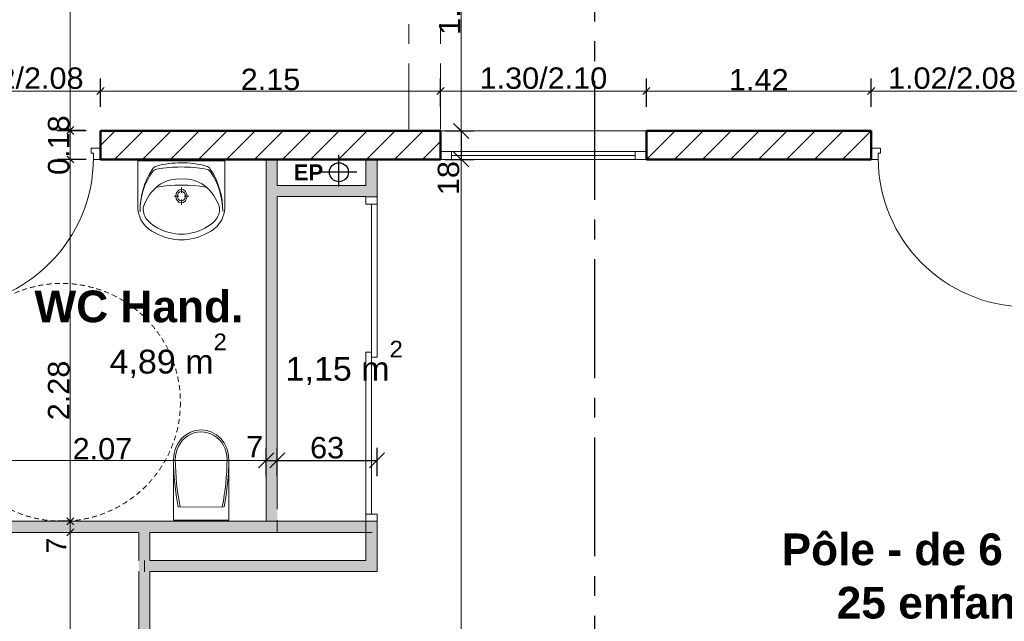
# Model space of a CAD drawing. Extents: x -61922 to -17841, y -51921 to -12831.
# Tile 15 of 22: x -37133 to -30916, y -37526 to -33729. Entities that reach past the tile are written whole.
import ezdxf

# ---------------------------------------------------------------- set-up
doc = ezdxf.new("R2010")
doc.units = 0
doc.header["$LTSCALE"] = 0.1
doc.header["$MEASUREMENT"] = 0
for name, pattern in [('AXES2', [1.125, 0.75, -0.125, 0.125, -0.125]), ('Discontinu', [529.166651, 317.499995, -211.666656]), ('FANTOME2', [1.25, 0.625, -0.125, 0.125, -0.125, 0.125, -0.125])]:
    doc.linetypes.add(name, pattern=pattern)
doc.layers.get('0').update_dxf_attribs({"lineweight": 9})
doc.layers.get('Defpoints').update_dxf_attribs({"lineweight": 9})
for name, color, linetype, lineweight in [('Cloisons', 7, 'Continuous', 9), ('Cotat_ 1_50', 7, 'Continuous', 9), ('Murs Périphériques', 7, 'Continuous', 9), ('Murs Refend', 7, 'Continuous', 9), ('Plomberie Sanitaire', 7, 'Continuous', 9), ('Poutres', 7, 'Continuous', 9), ('Revetement Sols', 7, 'Continuous', 9), ('Texte 2D', 7, 'Continuous', 9), ('Toiture Terrasse', 7, 'Continuous', 9)]:
    doc.layers.add(name, color=color, linetype=linetype, lineweight=lineweight)
doc.styles.add('STYLE_GENERE_2', font='swissc.ttf', dxfattribs={"width": 1.25})
doc.styles.add('STYLE_GENERE_6', font='arialbd.ttf')
doc.dimstyles.new('COTATION_EN_M', dxfattribs={"dimtxt": 135, "dimasz": 45, "dimexe": 80, "dimexo": 10, "dimgap": 3, "dimtad": 1, "dimlfac": 0.001, "dimzin": 0, "dimdsep": 46, "dimtxsty": 'STYLE_GENERE_2', "dimblk": 'OBLIQUE', "dimcen": 2.5, "dimclrd": 256, "dimclre": 256, "dimclrt": 256, "dimadec": 0, "dimazin": 0, "dimtfac": 1, "dimtix": 1, "dimtmove": 1, "dimatfit": 3, "dimldrblk": 'OBLIQUE', "dimfxl": 100, "dimfxlon": 1, "dimtfillclr": 256, "dimtolj": 1, "dimtzin": 1, "dimlwd": -1, "dimarcsym": 0})
doc.dimstyles.new('COTE CM', dxfattribs={"dimtxt": 135, "dimasz": 95, "dimexe": 80, "dimexo": 10, "dimgap": 10, "dimtad": 1, "dimdec": 0, "dimlfac": 0.1, "dimzin": 0, "dimtxsty": 'STYLE_GENERE_2', "dimblk": 'OBLIQUE', "dimcen": 0.09, "dimclrd": 256, "dimclre": 256, "dimclrt": 256, "dimadec": 0, "dimazin": 0, "dimtfac": 1, "dimtdec": 0, "dimtmove": 1, "dimatfit": 3, "dimfxl": 100, "dimfxlon": 1, "dimtolj": 1, "dimtzin": 0, "dimarcsym": 0})
pattern_1 = [(45, (-49431.77, -45033.68), (-88.38835, 88.38835), [])]

# ---------------------------------------------------------------- blocks, each defined once
blk = doc.blocks.new('_Oblique')
at = {"color": 0, "linetype": 'ByBlock', "lineweight": -2}
blk.add_line((-0.5, -0.5), (0.5, 0.5), dxfattribs=at)
blk = doc.blocks.new('*D845')
at = {"lineweight": -2, "transparency": 16777216}
for p, q in [((-37642.6, -34279.4), (-37642.6, -34099.4)), ((-36622.6, -34279.4), (-36622.6, -34099.4))]:
    blk.add_line(p, q, dxfattribs=at)
at = {"transparency": 16777216}
blk.add_line((-37642.6, -34179.4), (-36622.6, -34179.4), dxfattribs=at)
at = {"layer": 'Defpoints', "color": 0, "transparency": 16777216}
for p in [(-36622.6, -34179.4), (-37642.6, -34350.8), (-36622.6, -34350.8)]:
    blk.add_point(p, dxfattribs=at)
at = {"transparency": 16777216, "xscale": 45, "yscale": 45, "zscale": 45, "rotation": 180}
blk.add_blockref('_Oblique', (-37642.6, -34179.4), dxfattribs=at)
at = {"transparency": 16777216, "xscale": 45, "yscale": 45, "zscale": 45}
blk.add_blockref('_Oblique', (-36622.6, -34179.4), dxfattribs=at)
at = {"transparency": 16777216, "insert": (-37132.6, -34098.9), "char_height": 135, "attachment_point": 5, "style": 'STYLE_GENERE_2'}
blk.add_mtext('\\A1;1.02/2.08', dxfattribs=at)
blk = doc.blocks.new('*D846')
at = {"lineweight": -2, "transparency": 16777216}
for p, q in [((-36622.6, -34279.4), (-36622.6, -34099.4)), ((-34476.3, -34279.4), (-34476.3, -34099.4))]:
    blk.add_line(p, q, dxfattribs=at)
at = {"transparency": 16777216}
blk.add_line((-36622.6, -34179.4), (-34476.3, -34179.4), dxfattribs=at)
at = {"layer": 'Defpoints', "color": 0, "transparency": 16777216}
for p in [(-34476.3, -34179.4), (-36622.6, -34350.8), (-34476.3, -34350.8)]:
    blk.add_point(p, dxfattribs=at)
at = {"transparency": 16777216, "xscale": 45, "yscale": 45, "zscale": 45, "rotation": 180}
blk.add_blockref('_Oblique', (-36622.6, -34179.4), dxfattribs=at)
at = {"transparency": 16777216, "xscale": 45, "yscale": 45, "zscale": 45}
blk.add_blockref('_Oblique', (-34476.3, -34179.4), dxfattribs=at)
at = {"transparency": 16777216, "insert": (-35549.4, -34107), "char_height": 135, "attachment_point": 5, "style": 'STYLE_GENERE_2'}
blk.add_mtext('\\A1;2.15', dxfattribs=at)
blk = doc.blocks.new('*D847')
at = {"lineweight": -2, "transparency": 16777216}
for p, q in [((-34476.3, -34279.4), (-34476.3, -34099.4)), ((-33176.3, -34279.4), (-33176.3, -34099.4))]:
    blk.add_line(p, q, dxfattribs=at)
at = {"transparency": 16777216}
blk.add_line((-34476.3, -34179.4), (-33176.3, -34179.4), dxfattribs=at)
at = {"layer": 'Defpoints', "color": 0, "transparency": 16777216}
for p in [(-33176.3, -34179.4), (-34476.3, -34350.8), (-33176.3, -34350.8)]:
    blk.add_point(p, dxfattribs=at)
at = {"transparency": 16777216, "xscale": 45, "yscale": 45, "zscale": 45, "rotation": 180}
blk.add_blockref('_Oblique', (-34476.3, -34179.4), dxfattribs=at)
at = {"transparency": 16777216, "xscale": 45, "yscale": 45, "zscale": 45}
blk.add_blockref('_Oblique', (-33176.3, -34179.4), dxfattribs=at)
at = {"transparency": 16777216, "insert": (-33826.3, -34098.9), "char_height": 135, "attachment_point": 5, "style": 'STYLE_GENERE_2'}
blk.add_mtext('\\A1;1.30/2.10', dxfattribs=at)
blk = doc.blocks.new('*D848')
at = {"lineweight": -2, "transparency": 16777216}
for p, q in [((-33176.3, -34279.4), (-33176.3, -34099.4)), ((-31757.2, -34279.4), (-31757.2, -34099.4))]:
    blk.add_line(p, q, dxfattribs=at)
at = {"transparency": 16777216}
blk.add_line((-33176.3, -34179.4), (-31757.2, -34179.4), dxfattribs=at)
at = {"layer": 'Defpoints', "color": 0, "transparency": 16777216}
for p in [(-31757.2, -34179.4), (-33176.3, -34350.8), (-31757.2, -34350.8)]:
    blk.add_point(p, dxfattribs=at)
at = {"transparency": 16777216, "xscale": 45, "yscale": 45, "zscale": 45, "rotation": 180}
blk.add_blockref('_Oblique', (-33176.3, -34179.4), dxfattribs=at)
at = {"transparency": 16777216, "xscale": 45, "yscale": 45, "zscale": 45}
blk.add_blockref('_Oblique', (-31757.2, -34179.4), dxfattribs=at)
at = {"transparency": 16777216, "insert": (-32466.7, -34108.3), "char_height": 135, "attachment_point": 5, "style": 'STYLE_GENERE_2'}
blk.add_mtext('\\A1;1.42', dxfattribs=at)
blk = doc.blocks.new('*D849')
at = {"lineweight": -2, "transparency": 16777216}
for p, q in [((-31757.2, -34279.4), (-31757.2, -34099.4)), ((-30737.2, -34279.4), (-30737.2, -34099.4))]:
    blk.add_line(p, q, dxfattribs=at)
at = {"transparency": 16777216}
blk.add_line((-31757.2, -34179.4), (-30737.2, -34179.4), dxfattribs=at)
at = {"layer": 'Defpoints', "color": 0, "transparency": 16777216}
for p in [(-30737.2, -34179.4), (-31757.2, -34350.8), (-30737.2, -34350.8)]:
    blk.add_point(p, dxfattribs=at)
at = {"transparency": 16777216, "xscale": 45, "yscale": 45, "zscale": 45, "rotation": 180}
blk.add_blockref('_Oblique', (-31757.2, -34179.4), dxfattribs=at)
at = {"transparency": 16777216, "xscale": 45, "yscale": 45, "zscale": 45}
blk.add_blockref('_Oblique', (-30737.2, -34179.4), dxfattribs=at)
at = {"transparency": 16777216, "insert": (-31247.2, -34098.9), "char_height": 135, "attachment_point": 5, "style": 'STYLE_GENERE_2'}
blk.add_mtext('\\A1;1.02/2.08', dxfattribs=at)
blk = doc.blocks.new('*D890')
at = {"lineweight": -2, "transparency": 16777216}
for p, q in [((-34245.6, -32842.7), (-34425.6, -32842.7)), ((-34445.6, -34430.8), (-34265.6, -34430.8))]:
    blk.add_line(p, q, dxfattribs=at)
at = {"transparency": 16777216}
blk.add_line((-34345.6, -32842.7), (-34345.6, -34430.8), dxfattribs=at)
at = {"layer": 'Defpoints', "color": 0, "transparency": 16777216}
for p in [(-34111.8, -32842.7), (-34476.6, -34430.8), (-34345.6, -34430.8)]:
    blk.add_point(p, dxfattribs=at)
at = {"transparency": 16777216, "xscale": 45, "yscale": 45, "zscale": 45}
for p, rotation in [((-34345.6, -32842.7), 90), ((-34345.6, -34430.8), 270)]:
    blk.add_blockref('_Oblique', p, dxfattribs=dict(at, rotation=rotation))
at = {"transparency": 16777216, "insert": (-34417.9, -33636.7), "char_height": 135, "attachment_point": 5, "rotation": 90, "style": 'STYLE_GENERE_2'}
blk.add_mtext('\\A1;1.59', dxfattribs=at)
blk = doc.blocks.new('*D891')
at = {"lineweight": -2, "transparency": 16777216}
for p, q in [((-34445.6, -34430.8), (-34265.6, -34430.8)), ((-34345.6, -34430.8), (-34345.6, -34610.8)), ((-34445.6, -34610.8), (-34265.6, -34610.8))]:
    blk.add_line(p, q, dxfattribs=at)
at = {"layer": 'Defpoints', "color": 0, "transparency": 16777216}
for p in [(-34476.3, -34430.8), (-34476.3, -34610.8), (-34345.6, -34610.8)]:
    blk.add_point(p, dxfattribs=at)
at = {"lineweight": -2, "transparency": 16777216, "xscale": 95, "yscale": 95, "zscale": 95}
for p, rotation in [((-34345.6, -34430.8), 90), ((-34345.6, -34610.8), 270)]:
    blk.add_blockref('_Oblique', p, dxfattribs=dict(at, rotation=rotation))
at = {"transparency": 16777216, "insert": (-34424.9, -34728.9), "char_height": 135, "attachment_point": 5, "rotation": 90, "style": 'STYLE_GENERE_2'}
blk.add_mtext('\\A1;18', dxfattribs=at)
blk = doc.blocks.new('*D892')
at = {"lineweight": -2, "transparency": 16777216}
for p, q in [((-34445.6, -34610.8), (-34265.6, -34610.8)), ((-34392.4, -41418.2), (-34265.6, -41418.2))]:
    blk.add_line(p, q, dxfattribs=at)
at = {"transparency": 16777216}
blk.add_line((-34345.6, -34610.8), (-34345.6, -41418.2), dxfattribs=at)
at = {"layer": 'Defpoints', "color": 0, "transparency": 16777216}
for p in [(-34476.3, -34610.8), (-34402.4, -41418.2), (-34345.6, -41418.2)]:
    blk.add_point(p, dxfattribs=at)
at = {"transparency": 16777216, "xscale": 45, "yscale": 45, "zscale": 45}
for p, rotation in [((-34345.6, -34610.8), 90), ((-34345.6, -41418.2), 270)]:
    blk.add_blockref('_Oblique', p, dxfattribs=dict(at, rotation=rotation))
at = {"transparency": 16777216, "insert": (-34417.9, -38014.5), "char_height": 135, "attachment_point": 5, "rotation": 90, "style": 'STYLE_GENERE_2'}
blk.add_mtext('\\A1;6.81', dxfattribs=at)
blk = doc.blocks.new('*D897')
at = {"lineweight": -2, "transparency": 16777216}
for p, q in [((-37644.1, -36610.1), (-37644.1, -36430.1)), ((-35576.6, -36610.1), (-35576.6, -36430.1))]:
    blk.add_line(p, q, dxfattribs=at)
at = {"transparency": 16777216}
blk.add_line((-37644.1, -36510.1), (-35576.6, -36510.1), dxfattribs=at)
at = {"layer": 'Defpoints', "color": 0, "transparency": 16777216}
for p in [(-35576.6, -36510.1), (-37644.1, -36894.7), (-35576.6, -36894.7)]:
    blk.add_point(p, dxfattribs=at)
at = {"transparency": 16777216, "xscale": 45, "yscale": 45, "zscale": 45, "rotation": 180}
blk.add_blockref('_Oblique', (-37644.1, -36510.1), dxfattribs=at)
at = {"transparency": 16777216, "xscale": 45, "yscale": 45, "zscale": 45}
blk.add_blockref('_Oblique', (-35576.6, -36510.1), dxfattribs=at)
at = {"transparency": 16777216, "insert": (-36610.4, -36437.7), "char_height": 135, "attachment_point": 5, "style": 'STYLE_GENERE_2'}
blk.add_mtext('\\A1;2.07', dxfattribs=at)
blk = doc.blocks.new('*D898')
at = {"lineweight": -2, "transparency": 16777216}
for p, q in [((-35576.6, -36610.1), (-35576.6, -36430.1)), ((-35506.6, -36610.1), (-35506.6, -36430.1)), ((-35576.6, -36510.1), (-35506.6, -36510.1))]:
    blk.add_line(p, q, dxfattribs=at)
at = {"layer": 'Defpoints', "color": 0, "transparency": 16777216}
for p in [(-35506.6, -36510.1), (-35576.6, -36894.7), (-35506.6, -36887.9)]:
    blk.add_point(p, dxfattribs=at)
at = {"lineweight": -2, "transparency": 16777216, "xscale": 95, "yscale": 95, "zscale": 95, "rotation": 180}
blk.add_blockref('_Oblique', (-35576.6, -36510.1), dxfattribs=at)
at = {"lineweight": -2, "transparency": 16777216, "xscale": 95, "yscale": 95, "zscale": 95}
blk.add_blockref('_Oblique', (-35506.6, -36510.1), dxfattribs=at)
at = {"transparency": 16777216, "insert": (-35648.8, -36423.6), "char_height": 135, "attachment_point": 5, "style": 'STYLE_GENERE_2'}
blk.add_mtext('\\A1;7', dxfattribs=at)
blk = doc.blocks.new('*D899')
at = {"lineweight": -2, "transparency": 16777216}
for p, q in [((-35506.6, -36610.1), (-35506.6, -36430.1)), ((-34876.8, -36610.1), (-34876.8, -36430.1)), ((-35506.6, -36510.1), (-34876.8, -36510.1))]:
    blk.add_line(p, q, dxfattribs=at)
at = {"layer": 'Defpoints', "color": 0, "transparency": 16777216}
for p in [(-34876.8, -36510.1), (-35506.6, -36887.9), (-34876.8, -36894.7)]:
    blk.add_point(p, dxfattribs=at)
at = {"lineweight": -2, "transparency": 16777216, "xscale": 95, "yscale": 95, "zscale": 95, "rotation": 180}
blk.add_blockref('_Oblique', (-35506.6, -36510.1), dxfattribs=at)
at = {"lineweight": -2, "transparency": 16777216, "xscale": 95, "yscale": 95, "zscale": 95}
blk.add_blockref('_Oblique', (-34876.8, -36510.1), dxfattribs=at)
at = {"transparency": 16777216, "insert": (-35191.7, -36430.8), "char_height": 135, "attachment_point": 5, "style": 'STYLE_GENERE_2'}
blk.add_mtext('\\A1;63', dxfattribs=at)
blk = doc.blocks.new('*D982')
at = {"lineweight": -2, "ltscale": 10, "transparency": 16777216}
for p, q in [((-36713.6, -34430.8), (-36893.6, -34430.8)), ((-36713.6, -34610.8), (-36893.6, -34610.8))]:
    blk.add_line(p, q, dxfattribs=at)
at = {"ltscale": 10, "transparency": 16777216}
for p, q in [((-36813.6, -34430.8), (-36813.6, -34385.8)), ((-36813.6, -34430.8), (-36813.6, -34610.8)), ((-36813.6, -34610.8), (-36813.6, -34655.8))]:
    blk.add_line(p, q, dxfattribs=at)
at = {"layer": 'Defpoints', "color": 0, "ltscale": 10, "transparency": 16777216}
for p in [(-36622.6, -34430.8), (-36813.6, -34610.8), (-36622.6, -34610.8)]:
    blk.add_point(p, dxfattribs=at)
at = {"ltscale": 10, "transparency": 16777216, "xscale": 45, "yscale": 45, "zscale": 45}
for p, rotation in [((-36813.6, -34430.8), 270), ((-36813.6, -34610.8), 90)]:
    blk.add_blockref('_Oblique', p, dxfattribs=dict(at, rotation=rotation))
at = {"ltscale": 10, "transparency": 16777216, "insert": (-36885.9, -34520.8), "char_height": 135, "attachment_point": 5, "rotation": 90, "style": 'STYLE_GENERE_2'}
blk.add_mtext('\\A1;0.18', dxfattribs=at)
blk = doc.blocks.new('*D983')
at = {"lineweight": -2, "ltscale": 10, "transparency": 16777216}
for p, q in [((-36713.6, -34610.8), (-36893.6, -34610.8)), ((-36813.6, -36894.7), (-36893.6, -36894.7))]:
    blk.add_line(p, q, dxfattribs=at)
at = {"ltscale": 10, "transparency": 16777216}
blk.add_line((-36813.6, -34610.8), (-36813.6, -36894.7), dxfattribs=at)
at = {"layer": 'Defpoints', "color": 0, "ltscale": 10, "transparency": 16777216}
for p in [(-36622.6, -34610.8), (-36813.6, -36894.7), (-36813.6, -36894.7)]:
    blk.add_point(p, dxfattribs=at)
at = {"ltscale": 10, "transparency": 16777216, "xscale": 45, "yscale": 45, "zscale": 45}
for p, rotation in [((-36813.6, -34610.8), 90), ((-36813.6, -36894.7), 270)]:
    blk.add_blockref('_Oblique', p, dxfattribs=dict(at, rotation=rotation))
at = {"ltscale": 10, "transparency": 16777216, "insert": (-36886, -36069.1), "char_height": 135, "attachment_point": 5, "rotation": 90, "style": 'STYLE_GENERE_2'}
blk.add_mtext('\\A1;2.28', dxfattribs=at)

msp = doc.modelspace()

# ---------------------------------------------------------------- hatches: boundary and pattern name
at = {"layer": 'Cloisons', "linetype": 'Continuous', "lineweight": 60}
for points in [[(-35576.647, -36894.662), (-35506.647, -36964.662), (-35506.647, -34610.797), (-35576.647, -34610.797)], [(-34946.816, -34775.053), (-34876.816, -34775.053), (-34876.816, -34613.915), (-34946.816, -34613.915)], [(-35506.647, -34845.053), (-34876.346, -34845.053), (-34876.346, -34775.053), (-35506.647, -34775.053)], [(-34946.816, -34847.958), (-34876.816, -34847.958), (-34876.816, -34845.053), (-34946.816, -34845.053)], [(-38276.935, -36894.662), (-38346.935, -36964.662), (-36380.551, -36964.662), (-36380.551, -36894.662)]]:
    msp.add_hatch(color=7, dxfattribs=at).paths.add_polyline_path(points, flags=0)
for points in [[(-36310.551, -36895.025), (-36380.551, -36895.025), (-36380.551, -39018.239), (-36310.551, -39018.239)], [(-36310.551, -36894.662), (-36310.551, -36964.662), (-34946.816, -36964.662), (-34946.816, -36894.662)], [(-34946.816, -37142.384), (-34876.816, -37212.384), (-34876.816, -36894.662), (-34946.816, -36894.662)], [(-36343.765, -37212.742), (-34876.816, -37212.384), (-34946.816, -37142.384), (-36343.765, -37142.742)]]:
    msp.add_hatch(color=7, dxfattribs=at).paths.add_polyline_path(points)
at = {"layer": 'Murs Refend', "linetype": 'Continuous', "lineweight": 9}
h = msp.add_hatch(dxfattribs=at)
h.set_pattern_fill('ANSI31', color=256, scale=1000, style=0)
h.set_pattern_definition(pattern_1)
h.paths.add_polyline_path([(-34476.274, -34610.797), (-34476.274, -34430.797), (-36622.558, -34430.797), (-36622.558, -34610.797)], flags=0)
h = msp.add_hatch(dxfattribs=at)
h.set_pattern_fill('ANSI31', scale=1000, style=0)
h.set_pattern_definition(pattern_1)
h.paths.add_polyline_path([(-31757.183, -34610.797), (-31757.183, -34430.797), (-33176.274, -34430.797), (-33176.274, -34610.797)], flags=0)

# ---------------------------------------------------------------- linework, layer by layer
at = {"linetype": 'AXES2', "lineweight": 30, "ltscale": 10000}
msp.add_line((-33504.127, -27365.413), (-33504.127, -43336.485), dxfattribs=at)
at = {"lineweight": 50}
for p, q in [((-36622.558, -34430.797), (-36622.558, -34610.797)), ((-34476.274, -34430.797), (-36622.558, -34430.797)), ((-34476.274, -34610.797), (-34476.274, -34430.797)), ((-33176.274, -34430.797), (-33176.274, -34610.797)), ((-31757.183, -34430.797), (-33176.274, -34430.797)), ((-31757.183, -34610.797), (-31757.183, -34430.797)), ((-36622.558, -34610.797), (-34476.274, -34610.797)), ((-33176.274, -34610.797), (-31757.183, -34610.797))]:
    msp.add_line(p, q, dxfattribs=at)
at = {"layer": 'Cloisons', "color": 7, "linetype": 'Continuous'}
for p, q in [((-35576.647, -34610.797), (-35576.647, -36894.662)), ((-35506.647, -34775.053), (-35506.647, -34610.797)), ((-34876.816, -34613.915), (-34946.816, -34613.915)), ((-34946.816, -34613.915), (-34946.816, -34775.053)), ((-34876.816, -34775.053), (-34876.816, -34613.915)), ((-34946.816, -34775.053), (-35506.647, -34775.053)), ((-34876.346, -34845.053), (-34876.346, -34775.053)), ((-35506.647, -34845.053), (-34946.816, -34845.053)), ((-35506.647, -36817.861), (-35506.647, -34845.053)), ((-34946.816, -34845.053), (-34946.816, -34847.958)), ((-34876.816, -34847.958), (-34946.816, -34847.958)), ((-34876.816, -34847.958), (-34876.816, -34845.053)), ((-36309.302, -36894.662), (-37644.128, -36894.662)), ((-34876.816, -36894.662), (-36310.551, -36894.662)), ((-35506.647, -36964.662), (-35506.647, -36887.861)), ((-34946.816, -36887.861), (-34946.816, -37142.384)), ((-34876.816, -36894.662), (-34946.816, -36894.662)), ((-38346.935, -36964.662), (-36380.551, -36964.662)), ((-36380.551, -36964.662), (-36380.551, -37142.384)), ((-36310.551, -37142.384), (-36310.551, -36964.662)), ((-36310.551, -36964.662), (-34908.408, -36964.662)), ((-36380.551, -37142.384), (-36383.481, -37142.384)), ((-36343.765, -37142.742), (-36343.765, -37212.742)), ((-34946.816, -37142.384), (-36310.551, -37142.384)), ((-36383.481, -37212.384), (-36380.551, -37212.384)), ((-36380.551, -37212.384), (-36380.551, -39018.239)), ((-36310.551, -37212.384), (-34876.816, -37212.384)), ((-36310.551, -39018.239), (-36310.551, -37212.384))]:
    msp.add_line(p, q, dxfattribs=at)
at = {"layer": 'Cloisons', "color": 59, "linetype": 'Continuous', "lineweight": 20}
for p, q in [((-34936.816, -34847.958), (-34946.816, -34847.958)), ((-34886.816, -34847.958), (-34936.816, -34847.958)), ((-34876.816, -34847.958), (-34886.816, -34847.958)), ((-34946.816, -35827.958), (-34911.816, -35827.958)), ((-34876.816, -35857.958), (-34911.816, -35857.958))]:
    msp.add_line(p, q, dxfattribs=at)
at = {"layer": 'Cloisons'}
for p, q in [((-34946.816, -34847.958), (-34946.816, -34892.958)), ((-34876.816, -34892.958), (-34876.816, -34847.958)), ((-34946.816, -34892.958), (-34891.816, -34892.958)), ((-34911.816, -35857.958), (-34911.816, -34892.958)), ((-34911.816, -34892.958), (-34876.816, -34892.958)), ((-34891.816, -34892.958), (-34876.816, -34892.958)), ((-34876.816, -34892.958), (-34876.816, -35857.958)), ((-34946.816, -36792.958), (-34946.816, -35827.958)), ((-34911.816, -35827.958), (-34911.816, -36849.662)), ((-34946.816, -36924.704), (-34946.816, -36792.958)), ((-34946.816, -36849.662), (-34876.816, -36849.662)), ((-34876.816, -37212.384), (-34876.816, -36849.662))]:
    msp.add_line(p, q, dxfattribs=at)
at = {"layer": 'Cotat_ 1_50', "color": 7, "linetype": 'Continuous', "lineweight": 20}
for p, q in [((-36813.645, -34401.671), (-36813.645, -30510.357)), ((-36813.645, -34401.671), (-36813.645, -30510.357)), ((-36719.895, -34426.671), (-36907.395, -34426.671)), ((-36719.895, -34426.671), (-36907.395, -34426.671)), ((-35576.647, -35970.356), (-35576.647, -36157.856)), ((-36719.895, -36894.662), (-36907.395, -36894.662)), ((-36719.895, -36894.662), (-36907.395, -36894.662)), ((-36813.645, -36939.662), (-36813.645, -36869.662)), ((-36813.645, -36939.662), (-36813.645, -36869.662)), ((-36719.895, -36964.662), (-36907.395, -36964.662)), ((-36813.645, -41393.239), (-36813.645, -36939.662)), ((-36813.645, -41393.239), (-36813.645, -36939.662))]:
    msp.add_line(p, q, dxfattribs=at)
at = {"layer": 'Murs Périphériques', "color": 7, "linetype": 'Continuous', "lineweight": 20}
for p, q in [((-35836.909, -34619.196), (-36386.909, -34619.196)), ((-36198.548, -34619.196), (-36025.27, -34619.196))]:
    msp.add_line(p, q, dxfattribs=at)
at = {"layer": 'Murs Périphériques', "linetype": 'Continuous'}
for p, q in [((-36386.909, -34619.196), (-36386.909, -34897.847)), ((-35836.909, -34619.196), (-35836.909, -34897.847)), ((-36111.796, -34787.304), (-36111.796, -34822.433)), ((-36158.118, -34842.766), (-36128.778, -34842.766)), ((-36111.796, -34863.099), (-36111.796, -34898.228)), ((-36094.815, -34842.766), (-36065.475, -34842.766))]:
    msp.add_line(p, q, dxfattribs=at)
for centre, major_axis, start_param, end_param in [((-36026.815, -34933.829), (0, -414.177), 4.02721197, 4.72957559), ((-36260.675, -34726.284), (0, -54.878), 3.27961188, 3.98985697), ((-36259.169, -34706.461), (0, -54.878), 3.36449729, 4.02721197), ((-36117.11, -35456.86), (0, -824.313), 3.13403876, 3.36449729), ((-36105.295, -36065.656), (0, -1407.109), 3.14722049, 3.27961188), ((-36106.05, -35456.851), (0, -824.313), 2.92004014, 3.15049868), ((-36117.176, -36065.665), (0, -1407.109), 3.00492555, 3.13731695), ((-35963.31, -34726.043), (0, -54.878), 2.29468047, 3.00492555), ((-35964.838, -34706.223), (0, -54.878), 2.25732546, 2.92004014), ((-36196.935, -34933.967), (0, -414.177), 1.55496186, 2.25732546), ((-36061.943, -34936.05), (0, -372.087), 3.98985697, 4.72555185), ((-36131.589, -35027.613), (0, -293.427), 3.06120318, 3.68362313), ((-36092.23, -35027.613), (0, -293.427), 2.59956218, 3.22198212), ((-36161.804, -34936.13), (0, -372.087), 1.55898558, 2.29468047), ((-36125.043, -35022.872), (0, -293.551), 3.71483251, 4.33623684), ((-36111.856, -35973.771), (0, -1201.049), 2.98754021, 3.29553816), ((-36098.775, -35022.872), (0, -293.551), 1.94694846, 2.56835279), ((-36247.134, -34905.023), (0, -167.512), 4.66953796, 5.60695009), ((-36270.822, -34921.804), (0, -98.712), 4.64378694, 5.57106293), ((-35952.996, -34921.804), (0, -98.712), 0.71212238, 1.63939837), ((-35976.684, -34905.023), (0, -167.512), 0.67623522, 1.61364735), ((-36135.76, -34719.996), (0, -357.272), 5.59753175, 6.10869147), ((-36088.058, -34719.996), (0, -357.272), 0.17449384, 0.68565356), ((-36097.974, -34578.167), (0, -541.737), 5.82486711, 6.20979004), ((-36111.909, -34696.456), (0, -386.162), 6.04640324, 6.51996738), ((-36111.909, -34789.984), (0, -329.268), 6.21315545, 6.35321516), ((-36125.845, -34578.167), (0, -541.737), 0.07339526, 0.4583182)]:
    msp.add_ellipse(centre, major_axis=major_axis, ratio=0.83518519, start_param=start_param, end_param=end_param, dxfattribs=at)
for major_axis in [(0, -42.683), (0, -30.488)]:
    msp.add_ellipse((-36111.796, -34842.766), major_axis=major_axis, ratio=0.83518519, dxfattribs=at)
at = {"layer": 'Murs Périphériques', "color": 7, "linetype": 'Continuous', "lineweight": 20}
for centre, start_param, end_param in [((-36199.242, -34833.124), 5.60800805, 5.80920372), ((-36024.576, -34833.124), 0.47398158, 0.67517726)]:
    msp.add_ellipse(centre, major_axis=(0, -259.477), ratio=0.83518519, start_param=start_param, end_param=end_param, dxfattribs=at)
at = {"layer": 'Murs Refend', "color": 7, "linetype": 'Continuous'}
for p, q in [((-36622.558, -34430.797), (-36622.558, -34610.797)), ((-33176.274, -34430.797), (-33176.274, -34610.797)), ((-31757.183, -34430.797), (-33176.274, -34430.797)), ((-31757.183, -34430.797), (-31757.183, -34610.797)), ((-36622.558, -34610.797), (-35576.647, -34610.797)), ((-33176.274, -34610.797), (-31757.183, -34610.797))]:
    msp.add_line(p, q, dxfattribs=at)
at = {"layer": 'Murs Refend', "linetype": 'Continuous'}
for p, q in [((-34476.274, -34430.797), (-36622.558, -34430.797)), ((-34476.274, -34430.797), (-34476.274, -34610.797)), ((-35506.647, -34610.797), (-34476.274, -34610.797))]:
    msp.add_line(p, q, dxfattribs=at)
at = {"layer": 'Murs Refend'}
for p, q in [((-33176.274, -34430.797), (-34476.274, -34430.797)), ((-33176.274, -34430.797), (-34476.274, -34430.797)), ((-36622.558, -34540.797), (-36682.558, -34540.797)), ((-36682.558, -34540.797), (-36682.558, -34570.797)), ((-34406.274, -34560.797), (-34476.274, -34560.797)), ((-34406.274, -34610.797), (-34406.274, -34560.797)), ((-33246.274, -34560.797), (-34406.274, -34560.797)), ((-33176.274, -34560.797), (-33246.274, -34560.797)), ((-33246.274, -34560.797), (-33246.274, -34610.797)), ((-31757.183, -34540.797), (-31697.183, -34540.797)), ((-31697.183, -34540.797), (-31697.183, -34570.797)), ((-36682.558, -34570.797), (-36667.558, -34570.797)), ((-36667.558, -34570.797), (-36667.558, -34610.797)), ((-36667.558, -34610.797), (-36622.558, -34610.797)), ((-34476.274, -34610.797), (-34406.274, -34610.797)), ((-33246.274, -34585.797), (-34406.274, -34585.797)), ((-33246.274, -34610.797), (-34406.274, -34610.797)), ((-33246.274, -34610.797), (-33176.274, -34610.797)), ((-31712.183, -34610.797), (-31757.183, -34610.797)), ((-31697.183, -34570.797), (-31712.183, -34570.797)), ((-31712.183, -34570.797), (-31712.183, -34610.797))]:
    msp.add_line(p, q, dxfattribs=at)
at = {"layer": 'Murs Refend', "color": 59, "linetype": 'Continuous', "lineweight": 20}
for p, q in [((-36622.558, -34550.797), (-36622.558, -34540.797)), ((-36622.558, -34600.797), (-36622.558, -34550.797)), ((-33176.274, -34610.797), (-33176.274, -34560.797)), ((-36622.558, -34610.797), (-36622.558, -34600.797))]:
    msp.add_line(p, q, dxfattribs=at)
at = {"layer": 'Murs Refend', "linetype": 'Continuous', "lineweight": 20}
msp.add_line((-34476.274, -34560.797), (-34476.274, -34610.797), dxfattribs=at)
at = {"layer": 'Murs Refend'}
for centre, radius, start, end in [((-37607.799, -34601.128), 940.24, 270.6240368, 359.9938913), ((-30772.236, -34600.797), 940, 180, 269.3937014)]:
    msp.add_arc(centre, radius, start, end, dxfattribs=at)
at = {"layer": 'Plomberie Sanitaire', "linetype": 'Continuous'}
for p, q in [((-36162.069, -36505.247), (-36161.647, -36888.245)), ((-35812.069, -36504.862), (-35811.647, -36887.86)), ((-35841.94, -36804.272), (-36131.538, -36804.591)), ((-36161.647, -36888.245), (-35811.647, -36887.86))]:
    msp.add_line(p, q, dxfattribs=at)
at = {"layer": 'Plomberie Sanitaire', "linetype": 'Discontinu'}
msp.add_circle((-36868.129, -36143.688), 750, dxfattribs=at)
at = {"layer": 'Plomberie Sanitaire', "linetype": 'Continuous'}
for centre, major_axis, start_param, end_param in [((-35987.069, -36505.054), (-0.206, 187.001), 4.71238898, 7.85398163), ((-35987.069, -36505.054), (-0.192, 174.828), 4.71238898, 7.86914717), ((-34660.909, -36482.102), (-1.765, 1604.276), 1.58419417, 1.77216375), ((-34660.909, -36482.102), (-1.752, 1592.122), 1.58419417, 1.77372234), ((-37313.276, -36485.02), (-1.752, 1592.122), 4.50946297, 4.69899114), ((-37313.276, -36485.02), (-1.765, 1604.276), 4.51102156, 4.69899114)]:
    msp.add_ellipse(centre, major_axis=major_axis, ratio=0.93582282, start_param=start_param, end_param=end_param, dxfattribs=at)
at = {"layer": 'Poutres', "color": 7, "linetype": 'FANTOME2', "ltscale": 10000}
msp.add_line((-34676.274, -27756.671), (-34676.274, -34419.785), dxfattribs=at)
at = {"layer": 'Poutres', "linetype": 'FANTOME2', "ltscale": 10000}
msp.add_line((-34476.274, -27756.671), (-34476.274, -34419.847), dxfattribs=at)
at = {"layer": 'Toiture Terrasse', "color": 7, "linetype": 'Continuous', "lineweight": 25}
for p, q in [((-35117.046, -34781.475), (-35117.046, -34582.053)), ((-35003.249, -34691.826), (-35230.843, -34691.826))]:
    msp.add_line(p, q, dxfattribs=at)
msp.add_circle((-35117.098, -34691.826), 60, dxfattribs=at)

# ---------------------------------------------------------------- block references
at = {"ltscale": 10, "xscale": 45, "yscale": 45, "zscale": 45}
for p in [(-36813.645, -34426.671), (-36813.645, -36894.662), (-36813.645, -36964.662)]:
    msp.add_blockref('_Oblique', p, dxfattribs=at)

# ---------------------------------------------------------------- texts
at = {"layer": 'Cotat_ 1_50', "color": 7, "lineweight": 20, "insert": (-36963.645, -37097.744), "char_height": 125, "attachment_point": 1, "rotation": 90, "style": 'STYLE_GENERE_2'}
msp.add_mtext('{7}', dxfattribs=at)
at = {"layer": 'Revetement Sols', "color": 7, "linetype": 'Continuous', "lineweight": 20, "char_height": 150, "attachment_point": 7, "style": 'STYLE_GENERE_2'}
for s, insert in [('{4,89 m\\A1{\\H0.7x;\\S2^  ;}}', (-36565.351, -35989.898)), ('{1,15 m\\A1{\\H0.7x;\\S2^  ;}}', (-35454.122, -36035.21))]:
    msp.add_mtext(s, dxfattribs=dict(at, insert=insert))
at = {"layer": 'Texte 2D', "color": 7, "style": 'STYLE_GENERE_6'}
for s, p in [('WC Hand.', (-37039.509, -35638.539)), ('Pôle - de 6 ANS', (-32322.659, -37171.485)), ('25 enfants', (-31974.569, -37508.229))]:
    msp.add_text(s, height=200, dxfattribs=at).set_placement(p)
at = {"layer": 'Toiture Terrasse', "color": 7, "style": 'STYLE_GENERE_6'}
msp.add_text('EP', height=100, dxfattribs=at).set_placement((-35402.748, -34742.225))

# ---------------------------------------------------------------- dimensions: what is measured, and where the dimension line sits
for base, p1, p2, picture, middle in [((-34345.631, -34430.797), (-34111.791, -32842.676), (-34476.638, -34430.797), '*D890', (-34417.928, -33636.736)), ((-34345.631, -41418.239), (-34476.274, -34610.797), (-34402.399, -41418.239), '*D892', (-34417.928, -38014.518))]:
    dim = msp.add_linear_dim(base=base, p1=p1, p2=p2, angle=90, dimstyle='COTATION_EN_M')
    dim.commit()
    dim.dimension.update_dxf_attribs({"geometry": picture, "text_midpoint": middle})
for base, p1, p2, text, picture, middle in [((-36622.558, -34179.366), (-37642.558, -34350.797), (-36622.558, -34350.797), '1.02/2.08', '*D845', (-37132.558, -34098.917)), ((-33176.274, -34179.366), (-34476.274, -34350.797), (-33176.274, -34350.797), '1.30/2.10', '*D847', (-33826.274, -34098.917)), ((-30737.183, -34179.366), (-31757.183, -34350.797), (-30737.183, -34350.797), '1.02/2.08', '*D849', (-31247.183, -34098.917))]:
    dim = msp.add_linear_dim(base=base, p1=p1, p2=p2, text=text, dimstyle='COTATION_EN_M')
    dim.commit()
    dim.dimension.update_dxf_attribs({"geometry": picture, "text_midpoint": middle})
for base, p1, p2, dimstyle, picture, middle in [((-34476.274, -34179.366), (-36622.558, -34350.797), (-34476.274, -34350.797), 'COTATION_EN_M', '*D846', (-35549.416, -34106.982)), ((-31757.183, -34179.366), (-33176.274, -34350.797), (-31757.183, -34350.797), 'COTATION_EN_M', '*D848', (-32466.728, -34108.341)), ((-35576.647, -36510.072), (-37644.128, -36894.662), (-35576.647, -36894.662), 'COTATION_EN_M', '*D897', (-36610.388, -36437.687)), ((-34876.816, -36510.072), (-35506.647, -36887.861), (-34876.816, -36894.662), 'COTE CM', '*D899', (-35191.732, -36430.775))]:
    dim = msp.add_linear_dim(base=base, p1=p1, p2=p2, dimstyle=dimstyle)
    dim.commit()
    dim.dimension.update_dxf_attribs({"geometry": picture, "text_midpoint": middle})
at = {"ltscale": 10}
dim = msp.add_linear_dim(base=(-36813.645, -34610.797), p1=(-36622.558, -34430.797), p2=(-36622.558, -34610.797), angle=90, dimstyle='COTATION_EN_M', dxfattribs=at)
dim.commit()
dim.dimension.update_dxf_attribs({"geometry": '*D982', "text_midpoint": (-36885.943, -34520.797)})
dim = msp.add_linear_dim(base=(-34345.631, -34610.797), p1=(-34476.274, -34430.797), p2=(-34476.274, -34610.797), angle=90, dimstyle='COTE CM')
dim.commit()
dim.dimension.update_dxf_attribs({"geometry": '*D891', "text_midpoint": (-34345.631, -34728.916), "dimtype": 160})
dim = msp.add_linear_dim(base=(-36813.645, -36894.662), p1=(-36622.558, -34610.797), p2=(-36813.645, -36894.662), angle=90, dimstyle='COTATION_EN_M', dxfattribs=at)
dim.commit()
dim.dimension.update_dxf_attribs({"geometry": '*D983', "text_midpoint": (-36813.645, -36069.139), "dimtype": 160})
dim = msp.add_linear_dim(base=(-35506.647, -36510.072), p1=(-35576.647, -36894.662), p2=(-35506.647, -36887.861), dimstyle='COTE CM')
dim.commit()
dim.dimension.update_dxf_attribs({"geometry": '*D898', "text_midpoint": (-35648.835, -36501.101), "dimtype": 160})

doc.saveas('drawing.dxf')
